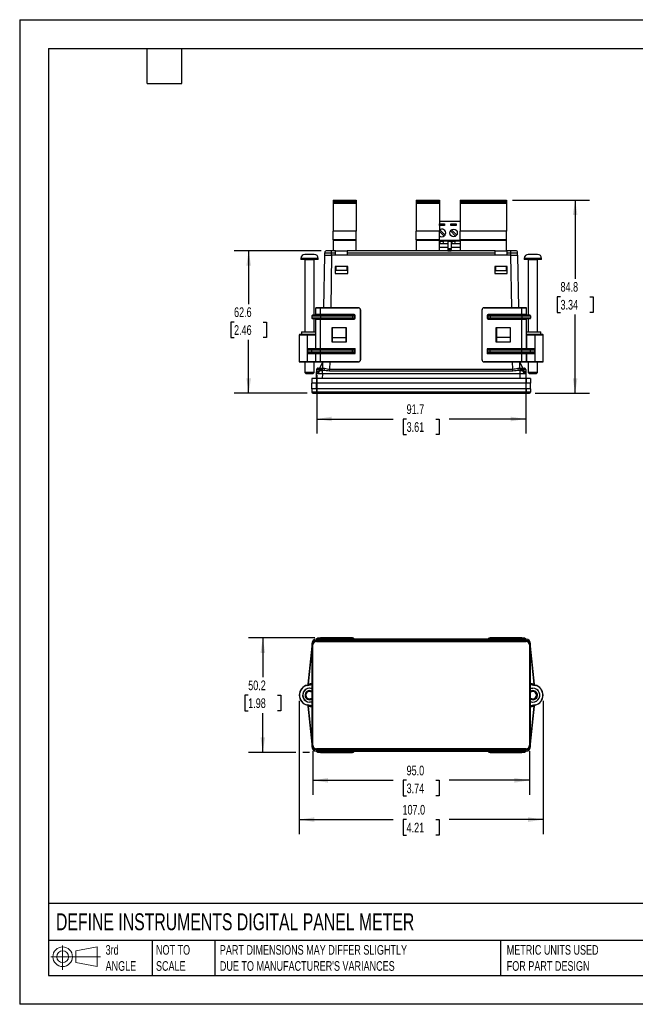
# Model space of a CAD drawing. Header units: millimetres. Extents: x 0 to 559, y 0 to 432.
# Tile 1 of 3: x 0 to 270, y 0 to 432. Entities that reach past the tile are written whole.
import ezdxf

# ---------------------------------------------------------------- set-up
doc = ezdxf.new("R2010")
doc.units = ezdxf.units.MM
doc.header["$LTSCALE"] = 2
doc.linetypes.add('CENTERX2', pattern=[20.32, 12.7, -2.54, 2.54, -2.54])
doc.layers.add('DIMENSIONS', color=140, linetype='Continuous', lineweight=25)
doc.layers.add('TEXT', color=140, linetype='Continuous', lineweight=25)
doc.layers.add('SLD-DEFPOINTS', color=7, linetype='Continuous')
doc.styles.add('SLDTEXTSTYLE0', font='TXT', dxfattribs={"width": 0.7})
doc.dimstyles.new('SLDDIMSTYLE0', dxfattribs={"dimtxt": 4.316016, "dimasz": 6.604, "dimexe": 0, "dimexo": 0.0625, "dimgap": 1.079004, "dimtad": 0, "dimtih": 1, "dimtoh": 1, "dimdec": 1, "dimrnd": 1e-09, "dimzin": 4, "dimdsep": 46, "dimtxsty": 'SLDTEXTSTYLE0', "dimsah": 1, "dimcen": 0.09, "dimadec": 0, "dimazin": 1, "dimtfac": 1, "dimtdec": 1, "dimtofl": 0, "dimtmove": 0, "dimatfit": 3, "dimfxl": 0, "dimfrac": 2, "dimtolj": 1, "dimtzin": 12, "dimarcsym": 0})
doc.dimstyles.new('SLDDIMSTYLE1', dxfattribs={"dimtxt": 4.316016, "dimasz": 6.604, "dimexe": 0, "dimexo": 0.0625, "dimgap": 1.079004, "dimtad": 0, "dimtih": 1, "dimtoh": 1, "dimdec": 1, "dimrnd": 1e-09, "dimzin": 12, "dimdsep": 46, "dimtxsty": 'SLDTEXTSTYLE0', "dimsah": 1, "dimcen": 0.09, "dimadec": 0, "dimazin": 3, "dimtfac": 1, "dimtdec": 1, "dimtofl": 0, "dimtmove": 0, "dimatfit": 3, "dimfxl": 0, "dimfrac": 2, "dimtolj": 1, "dimtzin": 12, "dimarcsym": 0})

# ---------------------------------------------------------------- blocks, each defined once
blk = doc.blocks.new('Block11')
at = {"color": 7, "linetype": 'Continuous', "lineweight": 18}
for p, q in [((5.18, 10.62), (5.18, 0)), ((10.96, 8.33), (20.35, 10.06)), ((20.35, 10.06), (20.35, 1.46)), ((0, 5.76), (21.75, 5.76)), ((10.96, 3.19), (10.96, 8.33)), ((10.96, 3.19), (20.35, 1.46))]:
    blk.add_line(p, q, dxfattribs=at)
for radius in [4.3, 2.57]:
    blk.add_circle((5.18, 5.76), radius, dxfattribs=at)
blk = doc.blocks.new('Block12')
at = {"layer": 'SLD-DEFPOINTS'}
blk.add_blockref('Block11', (0, 0), dxfattribs=at)
blk = doc.blocks.new('_D')
at = {"layer": 'DIMENSIONS'}
for p, q in [((122.68, 133.04), (122.68, 74.67)), ((229.68, 133.04), (229.68, 74.67)), ((122.68, 81.02), (163.92, 81.02)), ((169.77, 81.02), (168.32, 81.02)), ((168.32, 81.02), (168.32, 74.16)), ((182.6, 81.02), (184.04, 81.02)), ((184.04, 81.02), (184.04, 74.16)), ((229.68, 81.02), (188.45, 81.02)), ((168.32, 74.16), (169.77, 74.16)), ((184.04, 74.16), (182.6, 74.16))]:
    blk.add_line(p, q, dxfattribs=at)
for points in [[(122.68, 81.02), (129.29, 80), (129.29, 82.03)], [(229.68, 81.02), (223.08, 82.03), (223.08, 80)]]:
    blk.add_solid(points, dxfattribs=at)
at = {"layer": 'DIMENSIONS', "char_height": 4.233, "attachment_point": 1, "style": 'SLDTEXTSTYLE0'}
for s, insert in [('107.0', (167.97, 87.44)), ('4.21', (169.77, 79.61))]:
    blk.add_mtext(s, dxfattribs=dict(at, insert=insert))
blk = doc.blocks.new('_D_1')
at = {"layer": 'DIMENSIONS'}
for p, q in [((128.68, 111.04), (128.68, 91.88)), ((223.68, 111.04), (223.68, 91.88)), ((128.68, 98.23), (163.92, 98.23)), ((169.77, 98.23), (168.32, 98.23)), ((168.32, 98.23), (168.32, 91.37)), ((182.6, 98.23), (184.04, 98.23)), ((184.04, 98.23), (184.04, 91.37)), ((223.68, 98.23), (188.45, 98.23)), ((168.32, 91.37), (169.77, 91.37)), ((184.04, 91.37), (182.6, 91.37))]:
    blk.add_line(p, q, dxfattribs=at)
for points in [[(128.68, 98.23), (135.29, 97.21), (135.29, 99.25)], [(223.68, 98.23), (217.08, 99.25), (217.08, 97.21)]]:
    blk.add_solid(points, dxfattribs=at)
at = {"layer": 'DIMENSIONS', "char_height": 4.233, "attachment_point": 1, "style": 'SLDTEXTSTYLE0'}
for s, insert in [('95.0', (169.77, 104.65)), ('3.74', (169.77, 96.83))]:
    blk.add_mtext(s, dxfattribs=dict(at, insert=insert))
blk = doc.blocks.new('_D_2')
at = {"layer": 'DIMENSIONS'}
for p, q in [((129.44, 160.68), (100.33, 160.68)), ((106.68, 160.68), (106.68, 143.41)), ((100.27, 135.58), (98.82, 135.58)), ((98.82, 135.58), (98.82, 128.72)), ((113.1, 135.58), (114.55, 135.58)), ((114.55, 135.58), (114.55, 128.72)), ((98.82, 128.72), (100.27, 128.72)), ((106.68, 110.48), (106.68, 127.75)), ((114.55, 128.72), (113.1, 128.72)), ((121.16, 110.48), (100.33, 110.48)), ((127.16, 110.48), (124.21, 110.48))]:
    blk.add_line(p, q, dxfattribs=at)
for points in [[(106.68, 160.68), (105.67, 154.08), (107.7, 154.08)], [(106.68, 110.48), (107.7, 117.08), (105.67, 117.08)]]:
    blk.add_solid(points, dxfattribs=at)
at = {"layer": 'DIMENSIONS', "char_height": 4.233, "attachment_point": 1, "style": 'SLDTEXTSTYLE0'}
for s, insert in [('50.2', (100.27, 142)), ('1.98', (100.27, 134.18))]:
    blk.add_mtext(s, dxfattribs=dict(at, insert=insert))
blk = doc.blocks.new('_D_11')
at = {"layer": 'DIMENSIONS'}
for p, q in [((130.34, 275.92), (130.34, 250.34)), ((222.03, 275.92), (222.03, 250.34)), ((130.34, 256.69), (163.92, 256.69)), ((169.77, 256.69), (168.32, 256.69)), ((168.32, 256.69), (168.32, 249.83)), ((182.6, 256.69), (184.04, 256.69)), ((184.04, 256.69), (184.04, 249.83)), ((222.03, 256.69), (188.45, 256.69)), ((168.32, 249.83), (169.77, 249.83)), ((184.04, 249.83), (182.6, 249.83))]:
    blk.add_line(p, q, dxfattribs=at)
for points in [[(130.34, 256.69), (136.94, 255.68), (136.94, 257.71)], [(222.03, 256.69), (215.42, 257.71), (215.42, 255.68)]]:
    blk.add_solid(points, dxfattribs=at)
at = {"layer": 'DIMENSIONS', "char_height": 4.233, "attachment_point": 1, "style": 'SLDTEXTSTYLE0'}
for s, insert in [('91.7', (169.77, 263.11)), ('3.61', (169.77, 255.29))]:
    blk.add_mtext(s, dxfattribs=dict(at, insert=insert))
blk = doc.blocks.new('_D_12')
at = {"layer": 'DIMENSIONS'}
for p, q in [((132.24, 330.5), (94.12, 330.5)), ((100.47, 330.5), (100.47, 307.05)), ((94.06, 299.22), (92.61, 299.22)), ((92.61, 299.22), (92.61, 292.36)), ((106.89, 299.22), (108.34, 299.22)), ((108.34, 299.22), (108.34, 292.36)), ((92.61, 292.36), (94.06, 292.36)), ((100.47, 267.95), (100.47, 291.4)), ((108.34, 292.36), (106.89, 292.36)), ((126.14, 267.95), (94.12, 267.95))]:
    blk.add_line(p, q, dxfattribs=at)
for points in [[(100.47, 330.5), (99.46, 323.89), (101.49, 323.89)], [(100.47, 267.95), (101.49, 274.55), (99.46, 274.55)]]:
    blk.add_solid(points, dxfattribs=at)
at = {"layer": 'DIMENSIONS', "char_height": 4.233, "attachment_point": 1, "style": 'SLDTEXTSTYLE0'}
for s, insert in [('62.6', (94.06, 305.65)), ('2.46', (94.06, 297.82))]:
    blk.add_mtext(s, dxfattribs=dict(at, insert=insert))
blk = doc.blocks.new('_D_13')
at = {"layer": 'DIMENSIONS'}
for p, q in [((216.18, 352.7), (250.07, 352.7)), ((243.72, 352.7), (243.72, 318.15)), ((237.3, 310.32), (235.85, 310.32)), ((235.85, 310.32), (235.85, 303.46)), ((250.13, 310.32), (251.58, 310.32)), ((251.58, 310.32), (251.58, 303.46)), ((235.85, 303.46), (237.3, 303.46)), ((243.72, 267.95), (243.72, 302.5)), ((251.58, 303.46), (250.13, 303.46)), ((226.22, 267.95), (250.07, 267.95))]:
    blk.add_line(p, q, dxfattribs=at)
for points in [[(243.72, 352.7), (242.7, 346.09), (244.73, 346.09)], [(243.72, 267.95), (244.73, 274.55), (242.7, 274.55)]]:
    blk.add_solid(points, dxfattribs=at)
at = {"layer": 'DIMENSIONS', "char_height": 4.233, "attachment_point": 1, "style": 'SLDTEXTSTYLE0'}
for s, insert in [('84.8', (237.3, 316.75)), ('3.34', (237.3, 308.92))]:
    blk.add_mtext(s, dxfattribs=dict(at, insert=insert))

msp = doc.modelspace()

# ---------------------------------------------------------------- linework, layer by layer
at = {"color": 7, "linetype": 'Continuous'}
for p, q in [((0, 431.81), (0, 0.01)), ((0, 431.81), (558.8, 431.81)), ((558.8, 0.01), (0, 0.01))]:
    msp.add_line(p, q, dxfattribs=at)
for p, q in [((137.48, 352.7), (147.64, 352.7)), ((137.48, 352.7), (137.48, 352.4)), ((147.64, 352.4), (137.48, 352.4)), ((137.48, 352.4), (137.48, 352.1)), ((147.64, 352.1), (137.48, 352.1)), ((137.48, 352.1), (137.48, 351.5)), ((147.64, 351.5), (137.48, 351.5)), ((137.48, 351.5), (137.48, 351.2)), ((147.64, 351.2), (137.48, 351.2)), ((137.48, 351.2), (137.48, 339)), ((147.64, 352.7), (147.64, 352.4)), ((147.64, 352.4), (147.64, 352.1)), ((147.64, 352.1), (147.64, 351.5)), ((147.64, 351.5), (147.64, 351.2)), ((147.64, 351.2), (147.64, 339)), ((173.98, 352.7), (184.14, 352.7)), ((173.98, 352.7), (173.98, 352.4)), ((184.14, 352.4), (173.98, 352.4)), ((173.98, 352.4), (173.98, 352.1)), ((184.14, 352.1), (173.98, 352.1)), ((173.98, 352.1), (173.98, 351.5)), ((184.14, 351.5), (173.98, 351.5)), ((173.98, 351.5), (173.98, 351.2)), ((184.14, 351.2), (173.98, 351.2)), ((173.98, 351.2), (173.98, 339)), ((184.14, 352.7), (184.14, 352.4)), ((184.14, 352.4), (184.14, 352.1)), ((184.14, 352.1), (184.14, 351.5)), ((184.14, 351.5), (184.14, 351.2)), ((184.14, 351.2), (184.14, 339)), ((193.32, 352.7), (213.64, 352.7)), ((193.32, 352.7), (193.32, 352.4)), ((213.64, 352.4), (193.32, 352.4)), ((193.32, 352.4), (193.32, 352.1)), ((213.64, 352.1), (193.32, 352.1)), ((193.32, 352.1), (193.32, 351.5)), ((213.64, 351.5), (193.32, 351.5)), ((193.32, 351.5), (193.32, 351.2)), ((213.64, 351.2), (193.32, 351.2)), ((193.32, 351.2), (193.32, 339)), ((213.64, 352.7), (213.64, 352.4)), ((213.64, 352.4), (213.64, 352.1)), ((213.64, 352.1), (213.64, 351.5)), ((213.64, 351.5), (213.64, 351.2)), ((213.64, 351.2), (213.64, 339)), ((193.32, 343.33), (184.14, 343.33)), ((184.15, 342.33), (186.42, 342.33)), ((184.15, 341.53), (184.15, 342.33)), ((186.42, 341.53), (184.15, 341.53)), ((184.16, 342.31), (186.39, 342.31)), ((184.16, 342.31), (184.16, 341.85)), ((186.39, 341.85), (184.16, 341.85)), ((184.16, 341.85), (184.16, 341.55)), ((186.39, 341.55), (184.16, 341.55)), ((186.39, 341.85), (186.39, 342.31)), ((186.39, 341.85), (186.39, 341.55)), ((186.42, 342.33), (186.42, 341.53)), ((189.23, 342.33), (191.5, 342.33)), ((189.23, 341.53), (189.23, 342.33)), ((191.5, 341.53), (189.23, 341.53)), ((189.24, 342.31), (189.24, 341.85)), ((189.24, 342.31), (191.47, 342.31)), ((191.47, 341.85), (189.24, 341.85)), ((189.24, 341.85), (189.24, 341.55)), ((191.47, 341.55), (189.24, 341.55)), ((191.47, 341.85), (191.47, 342.31)), ((191.47, 341.85), (191.47, 341.55)), ((191.5, 342.33), (191.5, 341.53)), ((137.48, 335.2), (137.48, 339)), ((147.64, 339), (137.48, 339)), ((147.64, 335.2), (147.64, 339)), ((184.14, 339), (173.98, 339)), ((173.98, 335.2), (173.98, 339)), ((184.14, 335.2), (184.14, 339)), ((186.21, 336.91), (184.14, 338.98)), ((184.36, 339.67), (186.66, 337.37)), ((191.29, 336.91), (188.98, 339.21)), ((189.44, 339.67), (191.74, 337.37)), ((193.32, 335.2), (193.32, 339)), ((213.64, 339), (193.32, 339)), ((213.64, 335.2), (213.64, 339)), ((147.64, 335.2), (137.48, 335.2)), ((137.48, 335.2), (137.48, 335)), ((137.48, 335), (137.48, 330.5)), ((147.64, 335), (137.48, 335)), ((147.64, 335), (147.64, 335.2)), ((147.64, 330.5), (147.64, 335)), ((184.14, 335.2), (173.98, 335.2)), ((173.98, 335.2), (173.98, 335)), ((173.98, 335), (173.98, 330.5)), ((184.14, 335), (173.98, 335)), ((184.14, 335), (184.14, 335.2)), ((184.14, 330.5), (184.14, 335)), ((193.32, 335), (184.14, 335)), ((184.14, 334.82), (184.42, 334.82)), ((184.14, 333.7), (184.68, 333.7)), ((184.42, 334.82), (184.38, 335)), ((184.68, 333.7), (184.42, 334.82)), ((186.07, 334.5), (184.5, 334.5)), ((184.68, 333.7), (185.88, 333.7)), ((185.88, 333.7), (186.14, 334.82)), ((185.88, 333.7), (187.88, 333.7)), ((186.18, 335), (186.14, 334.82)), ((186.14, 334.82), (187.88, 334.82)), ((187.88, 334.58), (187.88, 335)), ((189.38, 334.58), (187.88, 334.58)), ((187.88, 334.58), (187.88, 331.42)), ((189.38, 335), (189.38, 334.58)), ((189.38, 334.82), (189.5, 334.82)), ((189.38, 334.58), (189.38, 331.42)), ((189.38, 333.7), (189.76, 333.7)), ((189.5, 334.82), (189.46, 335)), ((189.5, 334.82), (189.76, 333.7)), ((191.15, 334.5), (189.58, 334.5)), ((189.76, 333.7), (190.96, 333.7)), ((190.96, 333.7), (191.22, 334.82)), ((190.96, 333.7), (193.32, 333.7)), ((191.26, 335), (191.22, 334.82)), ((191.22, 334.82), (193.32, 334.82)), ((213.64, 335.2), (193.32, 335.2)), ((193.32, 335.2), (193.32, 335)), ((193.32, 335), (193.32, 330.5)), ((213.64, 335), (193.32, 335)), ((213.64, 335), (213.64, 335.2)), ((213.64, 330.5), (213.64, 335)), ((129.22, 328.89), (125.14, 328.89)), ((133.48, 305.5), (133.88, 328.5)), ((133.88, 328.5), (133.88, 329.6)), ((133.88, 329.6), (136.88, 329.6)), ((133.88, 328.5), (136.88, 328.5)), ((133.88, 328.5), (136.88, 328.5)), ((136.88, 330.5), (134.78, 330.5)), ((136.88, 328.5), (136.48, 305.5)), ((136.88, 329.6), (136.88, 330.5)), ((138.63, 330.5), (136.88, 330.5)), ((136.88, 328.5), (136.88, 329.6)), ((136.88, 329.6), (138.63, 329.6)), ((215.48, 328.5), (136.88, 328.5)), ((138.63, 329.6), (138.63, 330.5)), ((138.63, 330.5), (143.73, 330.5)), ((138.63, 328.5), (138.63, 329.6)), ((143.73, 330.5), (143.73, 329.6)), ((208.63, 330.5), (143.73, 330.5)), ((143.73, 329.6), (208.63, 329.6)), ((143.73, 329.6), (143.73, 328.5)), ((184.14, 332), (187.88, 332)), ((187.88, 331.42), (189.38, 331.42)), ((187.88, 331.42), (187.88, 331.08)), ((189.38, 331.08), (187.88, 331.08)), ((187.88, 331.08), (187.88, 330.58)), ((187.88, 330.58), (189.38, 330.58)), ((187.88, 330.58), (187.88, 330.5)), ((187.88, 330.5), (189.38, 330.5)), ((187.88, 330.5), (189.38, 330.5)), ((187.88, 330.5), (187.88, 330.5)), ((189.38, 332), (193.32, 332)), ((189.38, 331.08), (189.38, 331.42)), ((189.38, 331.08), (189.38, 330.58)), ((189.38, 330.5), (189.38, 330.58)), ((189.38, 330.5), (189.38, 330.5)), ((208.63, 329.6), (208.63, 330.5)), ((208.63, 330.5), (213.73, 330.5)), ((208.63, 328.5), (208.63, 329.6)), ((215.48, 330.5), (213.73, 330.5)), ((213.73, 330.5), (213.73, 329.6)), ((213.73, 329.6), (213.73, 328.5)), ((213.73, 329.6), (215.48, 329.6)), ((215.48, 329.6), (215.48, 330.5)), ((217.58, 330.5), (215.48, 330.5)), ((215.48, 328.5), (215.48, 329.6)), ((215.48, 329.6), (218.48, 329.6)), ((215.48, 328.5), (218.48, 328.5)), ((215.48, 328.5), (218.48, 328.5)), ((215.88, 305.5), (215.48, 328.5)), ((218.48, 328.5), (218.48, 329.6)), ((218.48, 328.5), (218.88, 305.5)), ((227.22, 328.89), (223.14, 328.89)), ((123.38, 327.13), (123.38, 326.69)), ((130.95, 327.13), (123.38, 327.13)), ((130.98, 326.69), (123.38, 326.69)), ((125.18, 326.49), (125.18, 294.9)), ((129.17, 326.49), (125.18, 326.49)), ((129.18, 326.49), (129.17, 326.49)), ((129.17, 302.2), (129.17, 326.49)), ((129.18, 302.2), (129.18, 326.49)), ((130.95, 326.69), (130.95, 327.13)), ((130.98, 327.13), (130.95, 327.13)), ((130.98, 326.69), (130.98, 327.13)), ((221.38, 327.13), (221.38, 326.69)), ((228.95, 327.13), (221.38, 327.13)), ((228.98, 326.69), (221.38, 326.69)), ((223.18, 326.49), (223.18, 302.2)), ((227.16, 326.49), (223.18, 326.49)), ((227.18, 326.49), (227.16, 326.49)), ((227.16, 294.9), (227.16, 326.49)), ((227.18, 294.9), (227.18, 326.49)), ((228.95, 326.69), (228.95, 327.13)), ((228.98, 327.13), (228.95, 327.13)), ((228.98, 326.69), (228.98, 327.13)), ((138.43, 323.5), (138.43, 320.5)), ((143.93, 323.5), (138.43, 323.5)), ((138.43, 323), (138.81, 323)), ((138.43, 320.5), (143.93, 320.5)), ((138.81, 321.75), (138.81, 323.5)), ((143.56, 321.75), (138.81, 321.75)), ((143.56, 323.5), (143.56, 321.75)), ((143.56, 323), (143.93, 323)), ((143.93, 320.5), (143.93, 323.5)), ((213.93, 323.5), (208.43, 323.5)), ((208.43, 323.5), (208.43, 320.5)), ((208.43, 323), (208.81, 323)), ((208.43, 320.5), (213.93, 320.5)), ((208.81, 323.5), (208.81, 321.75)), ((208.81, 321.75), (213.56, 321.75)), ((213.56, 321.75), (213.56, 323.5)), ((213.56, 323), (213.64, 323)), ((213.64, 323), (213.64, 323.5)), ((213.93, 320.5), (213.93, 323.5)), ((129.98, 302.45), (129.98, 305.4)), ((129.98, 305.4), (131.98, 305.4)), ((131.98, 302.45), (129.98, 302.45)), ((131.98, 305.5), (130.08, 305.5)), ((148.58, 305.5), (131.98, 305.5)), ((131.98, 305.5), (131.98, 305.4)), ((131.98, 302.45), (131.98, 305.4)), ((131.98, 305.4), (148.58, 305.4)), ((131.98, 302.2), (131.98, 302.45)), ((146.73, 302.45), (131.98, 302.45)), ((146.73, 302.2), (146.73, 302.45)), ((148.58, 305.5), (148.58, 305.4)), ((149.48, 304.5), (149.48, 282.7)), ((149.58, 304.5), (149.48, 304.5)), ((149.58, 282.7), (149.58, 304.5)), ((202.78, 304.5), (202.88, 304.5)), ((202.78, 304.5), (202.78, 282.7)), ((202.88, 282.7), (202.88, 304.5)), ((220.38, 305.5), (203.78, 305.5)), ((203.78, 305.5), (203.78, 305.4)), ((203.78, 305.4), (220.38, 305.4)), ((205.63, 302.45), (205.63, 302.2)), ((220.38, 302.45), (205.63, 302.45)), ((220.38, 305.5), (220.38, 305.4)), ((222.28, 305.5), (220.38, 305.5)), ((220.38, 302.45), (220.38, 305.4)), ((220.38, 305.4), (222.38, 305.4)), ((220.38, 302.2), (220.38, 302.45)), ((222.38, 302.45), (220.38, 302.45)), ((222.38, 302.45), (222.38, 305.4)), ((128.2, 301.95), (128.2, 300.95)), ((128.2, 301.95), (131.98, 301.95)), ((131.98, 300.95), (128.2, 300.95)), ((131.98, 302.2), (128.45, 302.2)), ((128.45, 300.7), (131.98, 300.7)), ((129.17, 294.9), (129.17, 300.7)), ((129.18, 294.9), (129.18, 300.7)), ((129.98, 300.45), (131.98, 300.45)), ((129.98, 287.45), (129.98, 300.45)), ((145.98, 302.2), (131.98, 302.2)), ((131.98, 302.2), (131.98, 301.95)), ((131.98, 301.95), (145.98, 301.95)), ((131.98, 301.95), (131.98, 300.95)), ((145.98, 300.95), (131.98, 300.95)), ((131.98, 300.95), (131.98, 300.7)), ((131.98, 300.7), (145.98, 300.7)), ((131.98, 300.7), (131.98, 300.45)), ((131.98, 300.45), (146.73, 300.45)), ((131.98, 287.45), (131.98, 300.45)), ((145.98, 302.2), (145.98, 301.95)), ((146.73, 302.2), (145.98, 302.2)), ((145.98, 301.95), (146.98, 301.95)), ((145.98, 301.95), (145.98, 300.95)), ((146.98, 300.95), (145.98, 300.95)), ((145.98, 300.95), (145.98, 300.7)), ((145.98, 300.7), (146.73, 300.7)), ((146.73, 300.45), (146.73, 300.7)), ((146.98, 301.95), (146.98, 300.95)), ((147.23, 301.95), (146.98, 301.95)), ((146.98, 300.95), (147.23, 300.95)), ((147.23, 300.95), (147.23, 301.95)), ((205.38, 301.95), (205.13, 301.95)), ((205.13, 301.95), (205.13, 300.95)), ((205.13, 300.95), (205.38, 300.95)), ((205.38, 301.95), (206.38, 301.95)), ((205.38, 301.95), (205.38, 300.95)), ((206.38, 300.95), (205.38, 300.95)), ((206.38, 302.2), (205.63, 302.2)), ((205.63, 300.7), (206.38, 300.7)), ((205.63, 300.7), (205.63, 300.45)), ((205.63, 300.45), (220.38, 300.45)), ((220.38, 302.2), (206.38, 302.2)), ((206.38, 302.2), (206.38, 301.95)), ((206.38, 301.95), (220.38, 301.95)), ((206.38, 301.95), (206.38, 300.95)), ((220.38, 300.95), (206.38, 300.95)), ((206.38, 300.95), (206.38, 300.7)), ((206.38, 300.7), (220.38, 300.7)), ((220.38, 302.2), (220.38, 301.95)), ((223.91, 302.2), (220.38, 302.2)), ((220.38, 301.95), (224.16, 301.95)), ((220.38, 301.95), (220.38, 300.95)), ((224.16, 300.95), (220.38, 300.95)), ((220.38, 300.95), (220.38, 300.7)), ((220.38, 300.7), (223.91, 300.7)), ((220.38, 300.7), (220.38, 300.45)), ((220.38, 300.45), (222.38, 300.45)), ((220.38, 287.45), (220.38, 300.45)), ((222.38, 287.45), (222.38, 300.45)), ((223.18, 300.7), (223.18, 294.9)), ((224.16, 301.95), (224.16, 300.95)), ((126.25, 293.7), (122.78, 293.7)), ((123.68, 294.9), (123.68, 293.8)), ((123.68, 294.9), (129.98, 294.9)), ((123.68, 293.8), (129.98, 293.8)), ((124.18, 293.8), (124.18, 293.7)), ((129.81, 293.7), (126.25, 293.7)), ((129.98, 293.7), (129.81, 293.7)), ((137.08, 290.45), (137.08, 296.75)), ((137.08, 296.75), (143.28, 296.75)), ((137.18, 296.75), (137.18, 292.45)), ((143.18, 296.75), (143.18, 292.45)), ((143.28, 296.75), (143.28, 290.45)), ((209.08, 290.45), (209.08, 296.75)), ((209.08, 296.75), (215.28, 296.75)), ((209.18, 296.75), (209.18, 292.45)), ((215.18, 296.75), (215.18, 292.45)), ((215.28, 296.75), (215.28, 290.45)), ((222.38, 294.9), (228.68, 294.9)), ((222.38, 293.8), (228.68, 293.8)), ((222.56, 293.7), (222.38, 293.7)), ((226.11, 293.7), (222.56, 293.7)), ((229.58, 293.7), (226.11, 293.7)), ((228.18, 293.7), (228.18, 293.8)), ((228.68, 293.8), (228.68, 294.9)), ((122.68, 293.6), (122.68, 281.8)), ((122.68, 293.6), (126.23, 293.6)), ((126.23, 281.8), (126.23, 293.6)), ((126.23, 293.6), (129.79, 293.6)), ((129.79, 293.6), (129.98, 293.6)), ((129.79, 293.6), (129.79, 287.45)), ((143.28, 290.45), (137.08, 290.45)), ((137.18, 292.45), (143.18, 292.45)), ((137.18, 292.45), (137.18, 290.45)), ((143.18, 292.45), (143.18, 290.45)), ((215.28, 290.45), (209.08, 290.45)), ((215.18, 292.45), (209.18, 292.45)), ((209.18, 292.45), (209.18, 290.45)), ((215.18, 292.45), (215.18, 290.45)), ((222.38, 293.6), (222.58, 293.6)), ((222.58, 287.45), (222.58, 293.6)), ((222.58, 293.6), (226.13, 293.6)), ((226.13, 281.8), (226.13, 293.6)), ((226.13, 293.6), (229.68, 293.6)), ((229.68, 281.8), (229.68, 293.6)), ((126.44, 285.83), (126.44, 287.07)), ((126.47, 286.95), (128.2, 286.95)), ((128.2, 285.95), (126.47, 285.95)), ((129.79, 287.45), (126.61, 287.45)), ((126.61, 285.45), (129.79, 285.45)), ((128.45, 287.2), (126.72, 287.2)), ((126.72, 285.7), (128.45, 285.7)), ((128.2, 286.95), (131.98, 286.95)), ((128.2, 285.95), (128.2, 286.95)), ((131.98, 285.95), (128.2, 285.95)), ((131.98, 287.2), (128.45, 287.2)), ((128.45, 285.7), (131.98, 285.7)), ((129.98, 287.45), (129.79, 287.45)), ((129.79, 285.45), (129.98, 285.45)), ((129.79, 285.45), (129.79, 281.8)), ((131.98, 287.45), (129.98, 287.45)), ((129.98, 285.45), (131.98, 285.45)), ((129.98, 281.8), (129.98, 285.45)), ((131.98, 287.2), (131.98, 287.45)), ((147.23, 287.45), (131.98, 287.45)), ((131.98, 286.95), (131.98, 287.2)), ((145.98, 287.2), (131.98, 287.2)), ((131.98, 285.95), (131.98, 286.95)), ((131.98, 286.95), (145.98, 286.95)), ((145.98, 285.95), (131.98, 285.95)), ((131.98, 285.7), (131.98, 285.95)), ((131.98, 285.7), (145.98, 285.7)), ((131.98, 285.7), (131.98, 285.45)), ((131.98, 285.45), (147.23, 285.45)), ((131.98, 281.8), (131.98, 285.45)), ((145.98, 286.95), (145.98, 287.2)), ((146.73, 287.2), (145.98, 287.2)), ((145.98, 285.95), (145.98, 286.95)), ((145.98, 286.95), (146.98, 286.95)), ((146.98, 285.95), (145.98, 285.95)), ((145.98, 285.7), (145.98, 285.95)), ((145.98, 285.7), (146.73, 285.7)), ((146.98, 285.95), (146.98, 286.95)), ((147.23, 285.45), (147.23, 287.45)), ((205.13, 287.45), (205.13, 285.45)), ((220.38, 287.45), (205.13, 287.45)), ((205.13, 285.45), (220.38, 285.45)), ((205.38, 286.95), (206.38, 286.95)), ((205.38, 285.95), (205.38, 286.95)), ((206.38, 285.95), (205.38, 285.95)), ((206.38, 287.2), (205.63, 287.2)), ((205.63, 285.7), (206.38, 285.7)), ((206.38, 287.2), (206.38, 286.95)), ((220.38, 287.2), (206.38, 287.2)), ((206.38, 285.95), (206.38, 286.95)), ((206.38, 286.95), (220.38, 286.95)), ((220.38, 285.95), (206.38, 285.95)), ((206.38, 285.95), (206.38, 285.7)), ((206.38, 285.7), (220.38, 285.7)), ((220.38, 287.2), (220.38, 287.45)), ((222.38, 287.45), (220.38, 287.45)), ((220.38, 287.2), (220.38, 286.95)), ((223.91, 287.2), (220.38, 287.2)), ((220.38, 285.95), (220.38, 286.95)), ((220.38, 286.95), (224.16, 286.95)), ((224.16, 285.95), (220.38, 285.95)), ((220.38, 285.95), (220.38, 285.7)), ((220.38, 285.7), (223.91, 285.7)), ((220.38, 285.7), (220.38, 285.45)), ((220.38, 285.45), (222.38, 285.45)), ((220.38, 281.8), (220.38, 285.45)), ((222.58, 287.45), (222.38, 287.45)), ((222.38, 281.8), (222.38, 285.45)), ((222.38, 285.45), (222.58, 285.45)), ((225.75, 287.45), (222.58, 287.45)), ((222.58, 285.45), (225.75, 285.45)), ((222.58, 281.8), (222.58, 285.45)), ((225.64, 287.2), (223.91, 287.2)), ((223.91, 285.7), (225.64, 285.7)), ((224.16, 285.95), (224.16, 286.95)), ((224.16, 286.95), (225.89, 286.95)), ((225.89, 285.95), (224.16, 285.95)), ((225.93, 287.07), (225.93, 285.83)), ((126.23, 281.8), (122.68, 281.8)), ((122.78, 281.7), (126.25, 281.7)), ((125.18, 281.7), (125.18, 277.09)), ((129.79, 281.8), (126.23, 281.8)), ((126.25, 281.7), (129.81, 281.7)), ((129.17, 277.09), (129.17, 281.7)), ((129.18, 277.09), (129.18, 281.7)), ((129.98, 281.8), (129.79, 281.8)), ((129.81, 281.7), (130.08, 281.7)), ((131.98, 281.8), (129.98, 281.8)), ((130.08, 281.7), (131.98, 281.7)), ((132.96, 281.7), (131.53, 278.95)), ((148.58, 281.8), (131.98, 281.8)), ((131.98, 281.7), (131.98, 281.8)), ((131.98, 281.7), (148.58, 281.7)), ((133.02, 278.93), (133.07, 281.7)), ((136.07, 281.7), (136.01, 278.55)), ((148.58, 281.7), (148.58, 281.8)), ((149.58, 282.7), (149.48, 282.7)), ((202.78, 282.7), (202.88, 282.7)), ((220.38, 281.8), (203.78, 281.8)), ((203.78, 281.7), (203.78, 281.8)), ((203.78, 281.7), (220.38, 281.7)), ((216.36, 278.55), (216.3, 281.7)), ((219.3, 281.7), (219.35, 278.93)), ((220.83, 278.95), (219.41, 281.7)), ((222.38, 281.8), (220.38, 281.8)), ((220.38, 281.7), (220.38, 281.8)), ((220.38, 281.7), (222.28, 281.7)), ((222.28, 281.7), (222.56, 281.7)), ((222.58, 281.8), (222.38, 281.8)), ((222.56, 281.7), (226.11, 281.7)), ((226.13, 281.8), (222.58, 281.8)), ((223.18, 281.7), (223.18, 277.09)), ((226.11, 281.7), (229.58, 281.7)), ((229.68, 281.8), (226.13, 281.8)), ((227.16, 277.09), (227.16, 281.7)), ((227.18, 277.09), (227.18, 281.7)), ((125.18, 277.09), (125.58, 276.69)), ((129.17, 277.09), (125.18, 277.09)), ((125.58, 276.69), (128.78, 276.69)), ((128.78, 276.69), (129.18, 277.09)), ((129.18, 277.09), (129.17, 277.09)), ((130.27, 274.45), (130.3, 276.47)), ((130.3, 276.47), (130.34, 278.46)), ((130.84, 278.95), (131.28, 278.95)), ((131.28, 278.95), (132.34, 278.95)), ((131.8, 277.95), (132.1, 277.95)), ((132.1, 277.95), (132.8, 277.95)), ((132.34, 278.46), (132.33, 278)), ((132.34, 278.46), (132.34, 278.95)), ((132.34, 278.95), (133.02, 278.95)), ((132.89, 278.46), (132.34, 278.46)), ((132.8, 276.47), (132.77, 274.45)), ((132.8, 276.47), (132.8, 277.95)), ((132.8, 277.95), (133.05, 277.95)), ((219.56, 276.47), (132.8, 276.47)), ((136.01, 277.72), (136.01, 278.55)), ((136.01, 278.55), (216.36, 278.55)), ((216.36, 277.72), (136.01, 277.72)), ((216.36, 277.72), (216.36, 278.55)), ((219.32, 277.95), (219.56, 277.95)), ((219.35, 278.95), (220.03, 278.95)), ((220.03, 278.46), (219.48, 278.46)), ((219.56, 276.47), (219.56, 277.95)), ((219.56, 277.95), (220.27, 277.95)), ((219.6, 274.45), (219.56, 276.47)), ((220.03, 278.46), (220.03, 278.95)), ((220.03, 278.95), (221.53, 278.95)), ((220.04, 278), (220.03, 278.46)), ((220.27, 277.95), (220.56, 277.95)), ((222.03, 278.46), (221.99, 278.46)), ((222.03, 278.46), (222.06, 276.47)), ((222.06, 276.47), (222.04, 276.48)), ((222.06, 276.47), (222.1, 274.45)), ((223.18, 277.09), (223.58, 276.69)), ((227.16, 277.09), (223.18, 277.09)), ((223.58, 276.69), (226.78, 276.69)), ((226.78, 276.69), (227.18, 277.09)), ((227.18, 277.09), (227.16, 277.09)), ((128.18, 274.45), (128.18, 272.45)), ((130.18, 274.45), (128.18, 274.45)), ((130.18, 272.45), (128.18, 272.45)), ((128.23, 269.95), (128.18, 272.45)), ((130.18, 274.45), (130.18, 272.45)), ((222.18, 274.45), (130.18, 274.45)), ((222.18, 272.45), (130.18, 272.45)), ((130.18, 269.95), (130.18, 272.45)), ((222.18, 274.45), (222.18, 272.45)), ((224.18, 274.45), (222.18, 274.45)), ((224.18, 272.45), (222.18, 272.45)), ((222.18, 269.95), (222.18, 272.45)), ((224.14, 269.95), (224.18, 272.45)), ((224.18, 274.45), (224.18, 272.45)), ((128.18, 269.95), (128.18, 268.45)), ((130.18, 269.95), (128.18, 269.95)), ((130.18, 268.45), (128.18, 268.45)), ((128.68, 267.95), (130.18, 267.95)), ((130.18, 269.95), (130.18, 268.45)), ((222.18, 269.95), (130.18, 269.95)), ((222.18, 268.45), (130.18, 268.45)), ((130.18, 267.95), (130.18, 268.45)), ((130.18, 267.95), (222.18, 267.95)), ((222.18, 269.95), (222.18, 268.45)), ((224.18, 269.95), (222.18, 269.95)), ((224.18, 268.45), (222.18, 268.45)), ((222.18, 268.45), (222.18, 267.95)), ((222.18, 267.95), (223.68, 267.95)), ((224.18, 269.95), (224.18, 268.45)), ((222.18, 160.08), (130.18, 160.08)), ((131.98, 160.43), (131.98, 160.68)), ((145.98, 160.68), (131.98, 160.68)), ((131.98, 160.43), (145.98, 160.43)), ((145.98, 160.43), (145.98, 160.68)), ((220.38, 160.68), (206.38, 160.68)), ((206.38, 160.68), (206.38, 160.43)), ((206.38, 160.43), (220.38, 160.43)), ((220.38, 160.68), (220.38, 160.43)), ((128.18, 157.07), (126.47, 140.37)), ((128.18, 158.08), (128.18, 157.58)), ((128.18, 157.58), (128.18, 113.58)), ((128.18, 157.58), (128.68, 157.58)), ((128.68, 113.58), (128.68, 157.58)), ((130.18, 159.08), (130.18, 159.58)), ((222.18, 159.58), (130.18, 159.58)), ((130.18, 159.08), (222.18, 159.08)), ((222.18, 159.58), (222.18, 159.08)), ((223.68, 157.58), (223.68, 113.58)), ((224.18, 157.58), (223.68, 157.58)), ((224.18, 157.58), (224.18, 158.08)), ((224.18, 113.58), (224.18, 157.58)), ((225.89, 140.37), (224.18, 157.07)), ((126.72, 140.34), (128.18, 154.62)), ((224.18, 154.62), (225.64, 140.34)), ((128.18, 140.4), (126.23, 139.98)), ((126.25, 139.88), (126.23, 139.98)), ((126.25, 139.88), (128.18, 140.3)), ((126.47, 140.37), (126.44, 140.02)), ((126.72, 140.34), (126.47, 140.37)), ((128.18, 140.66), (126.72, 140.34)), ((225.64, 140.34), (224.18, 140.66)), ((226.13, 139.98), (224.18, 140.4)), ((224.18, 140.3), (226.11, 139.88)), ((225.89, 140.37), (225.64, 140.34)), ((225.93, 140.02), (225.89, 140.37)), ((226.11, 139.88), (226.13, 139.98)), ((125.6, 135.37), (125.2, 135.31)), ((126.25, 131.28), (126.23, 131.18)), ((126.23, 131.18), (128.18, 130.76)), ((128.18, 130.86), (126.25, 131.28)), ((126.44, 131.14), (126.47, 130.79)), ((126.47, 130.79), (126.72, 130.82)), ((126.47, 130.79), (128.18, 114.09)), ((126.72, 130.82), (128.18, 130.5)), ((128.18, 116.54), (126.72, 130.82)), ((226.11, 131.28), (224.18, 130.86)), ((224.18, 130.76), (226.13, 131.18)), ((224.18, 130.5), (225.64, 130.82)), ((225.64, 130.82), (224.18, 116.54)), ((224.18, 114.09), (225.89, 130.79)), ((225.64, 130.82), (225.89, 130.79)), ((225.89, 130.79), (225.93, 131.14)), ((226.11, 131.28), (226.13, 131.18)), ((128.18, 113.58), (128.68, 113.58)), ((128.18, 113.58), (128.18, 113.08)), ((224.18, 113.58), (223.68, 113.58)), ((224.18, 113.08), (224.18, 113.58)), ((130.18, 111.58), (130.18, 112.08)), ((222.18, 112.08), (130.18, 112.08)), ((130.18, 111.58), (222.18, 111.58)), ((130.18, 111.08), (222.18, 111.08)), ((145.98, 110.73), (131.98, 110.73)), ((131.98, 110.48), (131.98, 110.73)), ((131.98, 110.48), (145.98, 110.48)), ((145.98, 110.48), (145.98, 110.73)), ((220.38, 110.73), (206.38, 110.73)), ((206.38, 110.73), (206.38, 110.48)), ((206.38, 110.48), (220.38, 110.48)), ((220.38, 110.73), (220.38, 110.48)), ((222.18, 111.58), (222.18, 112.08))]:
    msp.add_line(p, q)
at = {"flags": 128}
for points in [[(126.72, 287.2), (126.68, 287.22), (126.65, 287.27), (126.63, 287.31), (126.62, 287.36), (126.62, 287.4), (126.61, 287.45)], [(126.61, 285.45), (126.62, 285.5), (126.62, 285.54), (126.63, 285.59), (126.65, 285.63), (126.68, 285.67), (126.72, 285.7)], [(147.23, 287.45), (147.01, 287.34), (146.88, 287.27), (146.82, 287.24), (146.77, 287.22), (146.74, 287.2), (146.73, 287.2), (146.73, 287.2)], [(147.23, 285.45), (147.12, 285.67), (147.06, 285.8), (147.02, 285.87), (147, 285.91), (146.99, 285.94), (146.98, 285.95), (146.98, 285.95)], [(205.13, 287.45), (205.24, 287.23), (205.31, 287.1), (205.34, 287.03), (205.36, 286.99), (205.38, 286.96), (205.38, 286.95), (205.38, 286.95)], [(205.13, 285.45), (205.35, 285.56), (205.49, 285.63), (205.55, 285.66), (205.6, 285.68), (205.62, 285.69), (205.63, 285.7), (205.63, 285.7)], [(225.75, 287.45), (225.75, 287.4), (225.74, 287.36), (225.73, 287.31), (225.72, 287.27), (225.69, 287.22), (225.64, 287.2)], [(225.64, 285.7), (225.69, 285.67), (225.72, 285.63), (225.73, 285.59), (225.74, 285.54), (225.75, 285.5), (225.75, 285.45)], [(130.34, 278.46), (130.35, 278.55), (130.35, 278.56)], [(136.01, 277.72), (135.24, 277.75), (134.47, 277.82), (133.73, 277.9), (133.05, 277.95)], [(219.32, 277.95), (218.63, 277.9), (217.9, 277.82), (217.13, 277.75), (216.36, 277.72)], [(224.18, 138.46), (224.62, 138.58), (225.18, 138.63)], [(128.18, 132.7), (127.74, 132.58), (127.18, 132.53)]]:
    msp.add_lwpolyline(points, dxfattribs=at)
msp.add_circle((190.36, 338.29), 1.66)
for centre, radius, start, end in [((185.28, 338.29), 1.66, 270, 133.611), ((185.28, 338.29), 1.66, 226.389, 270), ((125.14, 327.13), 1.76, 90, 180), ((129.22, 327.13), 1.76, 0, 90), ((134.78, 329.6), 0.9, 90, 180), ((217.58, 329.6), 0.9, 0, 90), ((223.14, 327.13), 1.76, 90, 180), ((227.22, 327.13), 1.76, 0, 90), ((124.98, 326.49), 0.2, 0, 90), ((129.38, 326.49), 0.2, 90, 180), ((222.98, 326.49), 0.2, 0, 90), ((227.38, 326.49), 0.2, 90, 180), ((129.73, 302.45), 0.25, 270, 0), ((130.08, 305.4), 0.1, 90, 180), ((146.73, 301.95), 0.5, 0, 90), ((148.58, 304.5), 1, 0, 90), ((148.58, 304.5), 0.9, 0, 90), ((203.78, 304.5), 1, 90, 180), ((203.78, 304.5), 0.9, 90, 180), ((205.63, 301.95), 0.5, 90, 180), ((222.28, 305.4), 0.1, 0, 90), ((222.63, 302.45), 0.25, 180, 270), ((128.45, 301.95), 0.25, 90, 180), ((128.45, 300.95), 0.25, 180, 270), ((129.73, 300.45), 0.25, 0, 90), ((146.73, 301.95), 0.25, 0, 90), ((146.73, 300.95), 0.25, 270, 0), ((146.73, 300.95), 0.5, 270, 0), ((205.63, 300.95), 0.5, 180, 270), ((205.63, 301.95), 0.25, 90, 180), ((205.63, 300.95), 0.25, 180, 270), ((222.63, 300.45), 0.25, 90, 180), ((223.91, 301.95), 0.25, 0, 90), ((223.91, 300.95), 0.25, 270, 360), ((122.78, 293.6), 0.1, 90, 180), ((126.37, 293.62), 0.136, 146.0632, 190.0898), ((129.92, 293.62), 0.136, 146.0632, 190.0898), ((222.45, 293.62), 0.136, 349.9102, 33.9368), ((226, 293.62), 0.136, 349.9102, 33.9368), ((229.58, 293.6), 0.1, 0, 90), ((126.96, 287.05), 0.525, 131.4306, 178.2688), ((126.96, 285.84), 0.525, 181.7312, 228.5694), ((126.72, 286.95), 0.249, 90.1497, 180.1489), ((126.72, 285.95), 0.249, 179.8511, 269.8503), ((128.45, 286.95), 0.249, 90.1497, 180.1489), ((128.45, 285.95), 0.249, 179.8511, 269.8503), ((129.73, 287.45), 0.25, 270, 0), ((129.45, 287.39), 0.341, 326.0632, 10.0898), ((129.73, 285.45), 0.25, 0, 90), ((129.45, 285.51), 0.341, 349.9102, 33.9368), ((146.73, 286.95), 0.25, 0, 90), ((146.73, 285.95), 0.25, 270, 0), ((116.48, 224.57), 68.21, 63.2001, 63.6697), ((208.11, 256.7), 68.21, 153.2001, 153.6697), ((235.89, 348.33), 68.21, 243.2001, 243.6697), ((144.25, 316.2), 68.21, 333.2001, 333.6697), ((205.63, 286.95), 0.25, 90, 180), ((205.63, 285.95), 0.25, 180, 270), ((222.63, 287.45), 0.25, 180, 270), ((222.63, 285.45), 0.25, 90, 180), ((222.92, 287.39), 0.341, 169.9102, 213.9368), ((222.92, 285.51), 0.341, 146.0632, 190.0898), ((223.91, 286.95), 0.249, 359.8511, 89.8503), ((223.91, 285.95), 0.249, 270.1497, 0.1489), ((225.64, 286.95), 0.249, 359.8511, 89.8503), ((225.64, 285.95), 0.249, 270.1497, 0.1489), ((225.4, 287.05), 0.525, 1.7312, 48.5694), ((225.4, 285.84), 0.525, 311.4306, 358.2688), ((122.78, 281.8), 0.1, 180, 270), ((126.37, 281.77), 0.136, 169.9102, 213.9368), ((129.92, 281.77), 0.136, 169.9102, 213.9368), ((130.08, 281.8), 0.1, 180, 270), ((148.58, 282.7), 0.9, 270, 0), ((148.58, 282.7), 1, 270, 0), ((203.78, 282.7), 1, 180, 270), ((203.78, 282.7), 0.9, 180, 270), ((222.28, 281.8), 0.1, 270, 0), ((222.45, 281.77), 0.136, 326.0632, 10.0898), ((226, 281.77), 0.136, 326.0632, 10.0898), ((229.58, 281.8), 0.1, 270, 0), ((131.8, 276.45), 1.5, 90, 179), ((130.78, 269.16), 7.33, 87.9827, 93.7132), ((131.79, 276.47), 1.48, 111.2322, 179.7388), ((130.72, 264.67), 13.79, 89.1363, 91.5705), ((130.83, 278.47), 0.481, 111.0669, 180.8752), ((130.84, 278.45), 0.5, 90, 130.9626), ((131.36, 278.51), 0.442, 101.1439, 186.9886), ((130.76, -61.07), 339.53, 89.7343, 89.9729), ((132.35, 276.65), 1.33, 101.1439, 186.9886), ((130.79, 92.55), 183.93, 89.3734, 89.9239), ((132.02, 278.95), 1, 270, 359), ((133.58, 298.25), 19.33, 268.3231, 270.6075), ((132.9, 278.83), 0.893, 279.3858, 6.0287), ((138.62, 300.74), 22.35, 257.5166, 263.2971), ((213.01, 305.13), 26.79, 277.1821, 282.0042), ((219.47, 278.83), 0.893, 173.9713, 260.6142), ((218.78, 298.25), 19.33, 269.3925, 271.6769), ((220.35, 278.95), 1, 181, 270), ((221.57, 92.55), 183.93, 90.0761, 90.6266), ((221.12, 137.33), 141.13, 89.6475, 90.4431), ((220.01, 276.65), 1.33, 353.0114, 78.8561), ((220.56, 276.45), 1.5, 1, 90), ((220.58, 276.47), 1.48, 0.2612, 68.7678), ((221.58, 268.17), 8.32, 86.8721, 91.7438), ((221.53, 278.45), 0.5, 49.7286, 90), ((221.56, 278.51), 0.431, 353.1783, 69.8329), ((221.53, 278.45), 0.5, 1, 33.4857), ((128.68, 268.45), 0.5, 180, 270), ((223.68, 268.45), 0.5, 270, 0), ((130.18, 158.08), 2, 90, 180), ((131.98, 156.88), 3.8, 90, 123.1826), ((131.98, 156.88), 3.55, 90, 115.6562), ((145.98, 159.68), 1, 23.5782, 90), ((145.98, 159.68), 0.75, 32.231, 90), ((206.38, 159.68), 1, 90, 156.4218), ((206.38, 159.68), 0.75, 90, 147.769), ((220.38, 156.88), 3.8, 56.8174, 90), ((220.38, 156.88), 3.55, 64.3438, 90), ((222.18, 158.08), 2, 0, 90), ((130.18, 157.58), 2, 90, 180), ((130.18, 157.58), 1.5, 90, 180), ((222.18, 157.58), 2, 0, 90), ((222.18, 157.58), 1.5, 0, 90), ((127.18, 135.58), 4.5, 102.1904, 257.8096), ((127.18, 135.58), 4.4, 102.1904, 257.8096), ((127.18, 135.58), 3.05, 70.8904, 270), ((127.18, 135.58), 3, 70.5592, 289.4408), ((97, 151.52), 31.76, 338.8502, 339.3885), ((225.18, 135.58), 3.05, 250.8904, 90), ((225.18, 135.58), 3, 250.5592, 109.4408), ((255.37, 151.52), 31.76, 200.6115, 201.1498), ((225.18, 135.58), 4.4, 282.1904, 77.8096), ((225.18, 135.58), 4.5, 282.1904, 77.8096), ((127.18, 135.58), 2, 60.0497, 187.7132), ((127.18, 135.58), 2, 187.7132, 299.9503), ((127.18, 135.58), 1.6, 51.3868, 187.7132), ((127.18, 135.58), 1.6, 187.7132, 308.6132), ((225.18, 135.58), 2, 7.7132, 119.9503), ((225.18, 135.58), 1.6, 231.3868, 128.6132), ((225.18, 135.58), 2, 240.0497, 7.7132), ((97, 119.64), 31.76, 20.6115, 21.1498), ((255.37, 119.64), 31.76, 158.8502, 159.3885), ((130.18, 113.58), 2, 180, 270), ((130.18, 113.08), 2, 180, 270), ((130.18, 113.58), 1.5, 180, 270), ((222.18, 113.58), 2, 270, 0), ((222.18, 113.58), 1.5, 270, 0), ((222.18, 113.08), 2, 270, 0), ((131.98, 114.28), 3.8, 236.8174, 270), ((131.98, 114.28), 3.55, 244.3438, 270), ((145.98, 111.48), 1, 270, 336.4218), ((145.98, 111.48), 0.75, 270, 327.769), ((206.38, 111.48), 1, 203.5782, 270), ((206.38, 111.48), 0.75, 212.231, 270), ((220.38, 114.28), 3.8, 270, 303.1826), ((220.38, 114.28), 3.55, 270, 295.6562)]:
    msp.add_arc(centre, radius, start, end)
at = {"color": 7, "linetype": 'Continuous', "lineweight": 18}
for centre, start, end in [((127.18, 135.58), 102.1904, 257.8096), ((225.18, 135.58), 282.1904, 77.8096)]:
    msp.add_arc(centre, 4.5, start, end, dxfattribs=at)
for centre, start_param, end_param in [((126.47, 287.45), 2.427681, 3.141593), ((126.47, 285.45), 0, 0.713912), ((225.89, 287.45), 3.141593, 3.855504), ((225.89, 285.45), 5.569274, 6.283185)]:
    msp.add_ellipse(centre, major_axis=(0, 0.5), ratio=0.107083, start_param=start_param, end_param=end_param)
at = {"layer": 'TEXT'}
for p, q in [((12.7, 419.1), (546.1, 419.1)), ((12.7, 419.1), (12.7, 12.7)), ((55.88, 403.86), (55.88, 419.1)), ((71.12, 403.86), (71.12, 419.1)), ((55.88, 403.86), (71.12, 403.86)), ((546.1, 44.25), (12.7, 44.25)), ((546.1, 27.94), (12.7, 27.94)), ((58.09, 27.94), (58.09, 12.7)), ((85.67, 27.94), (85.67, 12.7)), ((210.97, 27.94), (210.97, 12.7)), ((12.7, 12.7), (546.1, 12.7))]:
    msp.add_line(p, q, dxfattribs=at)

# ---------------------------------------------------------------- block references
at = {"layer": 'SLD-DEFPOINTS'}
msp.add_blockref('Block12', (13.68, 15.11), dxfattribs=at)

# ---------------------------------------------------------------- texts
at = {"layer": 'TEXT', "linetype": 'CENTERX2', "lineweight": 18, "attachment_point": 1, "style": 'SLDTEXTSTYLE0'}
for s, insert, char_height in [('DEFINE INSTRUMENTS DIGITAL PANEL METER', (15.93, 39.9), 7.4083), ('3rd^JANGLE', (37.7, 25.99), 4.233), ('NOT TO^JSCALE', (59.81, 25.99), 4.2333), ("PART DIMENSIONS MAY DIFFER SLIGHTLY ^JDUE TO MANUFACTURER'S VARIANCES", (87.83, 25.99), 4.2333), ('METRIC UNITS USED ^JFOR PART DESIGN', (213.71, 25.99), 4.2333)]:
    msp.add_mtext(s, dxfattribs=dict(at, insert=insert, char_height=char_height))

# ---------------------------------------------------------------- dimensions: what is measured, and where the dimension line sits
at = {"layer": 'DIMENSIONS'}
for base, p1, p2, angle, dimstyle, picture, middle in [((243.71506245, 352.69859158), (223.68269513, 267.94859158), (213.64269513, 352.69859158), 90, 'SLDDIMSTYLE1', '_D_13', (243.71506245, 310.32359158)), ((100.47449004, 330.49859158), (128.68269513, 267.94859158), (134.78269513, 330.49859158), 90, 'SLDDIMSTYLE1', '_D_12', (100.47449004, 299.22359158)), ((106.68, 110.48), (131.98, 160.68), (131.98, 110.48), 90, 'SLDDIMSTYLE1', '_D_2', (106.68, 135.58)), ((229.68, 81.02), (122.68, 135.58), (229.68, 135.58), 0, 'SLDDIMSTYLE0', '_D', (176.18, 81.02))]:
    dim = msp.add_linear_dim(base=base, p1=p1, p2=p2, angle=angle, dimstyle=dimstyle, dxfattribs=at)
    dim.commit()
    dim.dimension.update_dxf_attribs({"geometry": picture, "text_midpoint": middle, "dimtype": 160})
for base, p1, p2, dimstyle, picture, middle in [((130.34, 256.69), (222.03, 278.46), (130.34, 278.46), 'SLDDIMSTYLE1', '_D_11', (176.18, 256.69)), ((223.68, 98.23), (128.68, 113.58), (223.68, 113.58), 'SLDDIMSTYLE0', '_D_1', (176.18, 98.23))]:
    dim = msp.add_linear_dim(base=base, p1=p1, p2=p2, dimstyle=dimstyle, dxfattribs=at)
    dim.commit()
    dim.dimension.update_dxf_attribs({"geometry": picture, "text_midpoint": middle, "dimtype": 160})

doc.saveas('drawing.dxf')
